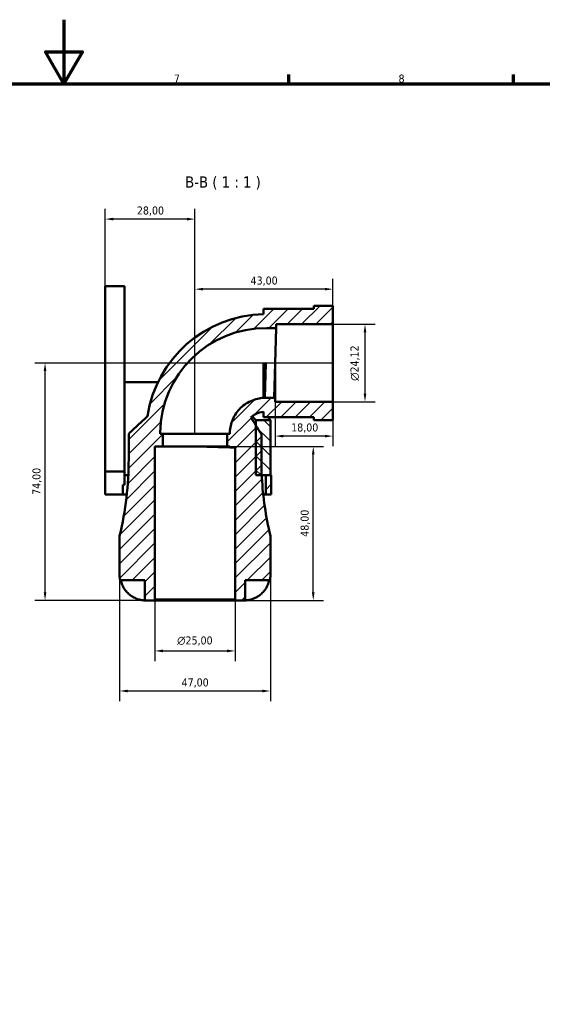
# Model space of a CAD drawing. Header units: millimetres. Extents: x 0 to 903, y 0 to 594.
# Tile 4 of 5: x 407 to 570, y 287 to 594. Entities that reach past the tile are written whole.
import ezdxf

# ---------------------------------------------------------------- set-up
doc = ezdxf.new("R2010")
doc.units = ezdxf.units.MM
for name, color, linetype, lineweight in [('Border (ISO)', 7, 'Continuous', 70), ('Dimension (ISO)', 7, 'Continuous', 25), ('Hatch (ISO)', 7, 'Continuous', 18), ('Symbol (ISO)', 7, 'Continuous', 25), ('Visible (ISO)', 7, 'Continuous', 50)]:
    doc.layers.add(name, color=color, linetype=linetype, lineweight=lineweight)
doc.styles.add('Label Text (ISO)', font='tahoma.ttf')
doc.styles.add('Note Text (ISO)', font='tahoma.ttf')
doc.dimstyles.new('Default (ISO)', dxfattribs={"dimtxt": 2.5, "dimasz": 2.5, "dimexe": 3.175, "dimexo": 0, "dimgap": 0.762, "dimtad": 1, "dimrnd": 1e-08, "dimzin": 0, "dimtxsty": 'Note Text (ISO)', "dimcen": 0.09, "dimdle": 10, "dimclrd": 256, "dimclre": 256, "dimclrt": 232, "dimazin": 0, "dimtfac": 1.40208, "dimtmove": 0, "dimatfit": 3, "dimfxl": 1, "dimtolj": 1, "dimtzin": 0, "dimlwd": -1, "dimlwe": -1, "dimarcsym": 0})

# ---------------------------------------------------------------- blocks, each defined once
blk = doc.blocks.new('Borders Default Border')
at = {"layer": 'Border (ISO)'}
for p, q in [((490.58, 574), (490.58, 576.9)), ((560.67, 574), (560.67, 576.9))]:
    blk.add_line(p, q, dxfattribs=at)
at = {"layer": 'Border (ISO)', "flags": 128}
for points in [[(420.5, 594), (420.5, 574), (414.73, 584), (426.27, 584), (420.5, 574)], [(20, 20), (20, 574), (821, 574), (821, 20), (20, 20)]]:
    blk.add_lwpolyline(points, dxfattribs=at)
at = {"layer": 'Border (ISO)', "color": 232, "true_color": 0xca0064, "char_height": 2.5, "attachment_point": 7, "style": 'Note Text (ISO)'}
for s, insert in [('7', (454.77, 574.4)), ('8', (524.81, 574.34))]:
    blk.add_mtext(s, dxfattribs=dict(at, insert=insert))
blk = doc.blocks.new('*D9')
at = {"layer": 'Defpoints', "color": 0, "transparency": 16777216}
for p in [(448.85, 413.23), (473.85, 413.23), (473.85, 397.23)]:
    blk.add_point(p, dxfattribs=at)
at = {"layer": 'Dimension (ISO)', "transparency": 16777216}
for p, q in [((448.85, 413.23), (448.85, 394.06)), ((473.85, 413.23), (473.85, 394.06)), ((451.35, 397.23), (471.35, 397.23))]:
    blk.add_line(p, q, dxfattribs=at)
for points in [[(451.35, 397.65), (451.35, 396.82), (448.85, 397.23)], [(471.35, 397.65), (471.35, 396.82), (473.85, 397.23)]]:
    blk.add_solid(points, dxfattribs=at)
at = {"layer": 'Dimension (ISO)', "color": 232, "true_color": 0xca0064, "transparency": 16777216, "insert": (455.8, 401.76), "char_height": 2.5, "attachment_point": 1, "style": 'Note Text (ISO)'}
blk.add_mtext('\\A1;\\fAIGDT|b0|i0;\\H2.5000;\\ln\\fTahoma|b0|i0;\\H2.5000;25,00', dxfattribs=at)
blk = doc.blocks.new('*D10')
at = {"layer": 'Defpoints', "color": 0, "transparency": 16777216}
for p in [(437.85, 420.86), (484.85, 420.86), (437.85, 384.74)]:
    blk.add_point(p, dxfattribs=at)
at = {"layer": 'Dimension (ISO)', "transparency": 16777216}
for p, q in [((437.85, 420.86), (437.85, 381.56)), ((484.85, 420.86), (484.85, 381.56)), ((482.35, 384.74), (440.35, 384.74))]:
    blk.add_line(p, q, dxfattribs=at)
for points in [[(440.35, 385.15), (440.35, 384.32), (437.85, 384.74)], [(482.35, 385.15), (482.35, 384.32), (484.85, 384.74)]]:
    blk.add_solid(points, dxfattribs=at)
at = {"layer": 'Dimension (ISO)', "color": 232, "true_color": 0xca0064, "transparency": 16777216, "insert": (457.18, 388.67), "char_height": 2.5, "attachment_point": 1, "style": 'Note Text (ISO)'}
blk.add_mtext('\\A1;47,00', dxfattribs=at)
blk = doc.blocks.new('*D11')
at = {"layer": 'Defpoints', "color": 0, "transparency": 16777216}
for p in [(504.35, 499.04), (504.35, 474.92), (514.35, 474.92)]:
    blk.add_point(p, dxfattribs=at)
at = {"layer": 'Dimension (ISO)', "transparency": 16777216}
for p, q in [((504.35, 499.04), (517.53, 499.04)), ((514.35, 496.54), (514.35, 477.42)), ((504.35, 474.92), (517.53, 474.92))]:
    blk.add_line(p, q, dxfattribs=at)
for points in [[(513.94, 496.54), (514.77, 496.54), (514.35, 499.04)], [(513.94, 477.42), (514.77, 477.42), (514.35, 474.92)]]:
    blk.add_solid(points, dxfattribs=at)
at = {"layer": 'Dimension (ISO)', "color": 232, "true_color": 0xca0064, "transparency": 16777216, "insert": (509.83, 481.43), "char_height": 2.5, "attachment_point": 1, "rotation": 90, "style": 'Note Text (ISO)'}
blk.add_mtext('\\A1;\\fAIGDT|b0|i0;\\H2.5000;\\ln\\fTahoma|b0|i0;\\H2.5000;24,12', dxfattribs=at)
blk = doc.blocks.new('*D12')
at = {"layer": 'Defpoints', "color": 0, "transparency": 16777216}
for p in [(461.35, 510), (504.35, 499.04), (461.35, 464.94)]:
    blk.add_point(p, dxfattribs=at)
at = {"layer": 'Dimension (ISO)', "transparency": 16777216}
for p, q in [((461.35, 464.94), (461.35, 513.18)), ((504.35, 499.04), (504.35, 513.18)), ((501.85, 510), (463.85, 510))]:
    blk.add_line(p, q, dxfattribs=at)
for points in [[(463.85, 510.42), (463.85, 509.59), (461.35, 510)], [(501.85, 510.42), (501.85, 509.59), (504.35, 510)]]:
    blk.add_solid(points, dxfattribs=at)
at = {"layer": 'Dimension (ISO)', "color": 232, "true_color": 0xca0064, "transparency": 16777216, "insert": (478.68, 513.94), "char_height": 2.5, "attachment_point": 1, "style": 'Note Text (ISO)'}
blk.add_mtext('\\A1;43,00', dxfattribs=at)
blk = doc.blocks.new('*D13')
at = {"layer": 'Defpoints', "color": 0, "transparency": 16777216}
for p in [(433.35, 531.84), (433.35, 500.05), (461.35, 464.94)]:
    blk.add_point(p, dxfattribs=at)
at = {"layer": 'Dimension (ISO)', "transparency": 16777216}
for p, q in [((433.35, 500.05), (433.35, 535.02)), ((461.35, 464.94), (461.35, 535.02)), ((458.85, 531.84), (435.85, 531.84))]:
    blk.add_line(p, q, dxfattribs=at)
for points in [[(435.85, 532.26), (435.85, 531.43), (433.35, 531.84)], [(458.85, 532.26), (458.85, 531.43), (461.35, 531.84)]]:
    blk.add_solid(points, dxfattribs=at)
at = {"layer": 'Dimension (ISO)', "color": 232, "true_color": 0xca0064, "transparency": 16777216, "insert": (443.24, 535.78), "char_height": 2.5, "attachment_point": 1, "style": 'Note Text (ISO)'}
blk.add_mtext('\\A1;28,00', dxfattribs=at)
blk = doc.blocks.new('*D14')
at = {"layer": 'Defpoints', "color": 0, "transparency": 16777216}
for p in [(471.35, 460.98), (498.22, 460.98), (476.98, 412.98)]:
    blk.add_point(p, dxfattribs=at)
at = {"layer": 'Dimension (ISO)', "transparency": 16777216}
for p, q in [((471.35, 460.98), (501.39, 460.98)), ((498.22, 415.48), (498.22, 458.48)), ((476.98, 412.98), (501.39, 412.98))]:
    blk.add_line(p, q, dxfattribs=at)
for points in [[(497.8, 458.48), (498.64, 458.48), (498.22, 460.98)], [(497.8, 415.48), (498.64, 415.48), (498.22, 412.98)]]:
    blk.add_solid(points, dxfattribs=at)
at = {"layer": 'Dimension (ISO)', "color": 232, "true_color": 0xca0064, "transparency": 16777216, "insert": (494.28, 432.81), "char_height": 2.5, "attachment_point": 1, "rotation": 90, "style": 'Note Text (ISO)'}
blk.add_mtext('\\A1;48,00', dxfattribs=at)
blk = doc.blocks.new('*D15')
at = {"layer": 'Defpoints', "color": 0, "transparency": 16777216}
for p in [(486.35, 474.92), (504.35, 474.92), (486.35, 464.2)]:
    blk.add_point(p, dxfattribs=at)
at = {"layer": 'Dimension (ISO)', "transparency": 16777216}
for p, q in [((486.35, 474.92), (486.35, 461.02)), ((504.35, 474.92), (504.35, 461.02)), ((501.85, 464.2), (488.85, 464.2))]:
    blk.add_line(p, q, dxfattribs=at)
for points in [[(488.85, 464.61), (488.85, 463.78), (486.35, 464.2)], [(501.85, 464.61), (501.85, 463.78), (504.35, 464.2)]]:
    blk.add_solid(points, dxfattribs=at)
at = {"layer": 'Dimension (ISO)', "color": 232, "true_color": 0xca0064, "transparency": 16777216, "insert": (491.34, 468.14), "char_height": 2.5, "attachment_point": 1, "style": 'Note Text (ISO)'}
blk.add_mtext('\\A1;18,00', dxfattribs=at)
blk = doc.blocks.new('*D16')
at = {"layer": 'Defpoints', "color": 0, "transparency": 16777216}
for p in [(414.6, 486.98), (504.35, 486.98), (448.6, 412.98)]:
    blk.add_point(p, dxfattribs=at)
at = {"layer": 'Dimension (ISO)', "transparency": 16777216}
for p, q in [((504.35, 486.98), (411.43, 486.98)), ((414.6, 415.48), (414.6, 484.48)), ((448.6, 412.98), (411.43, 412.98))]:
    blk.add_line(p, q, dxfattribs=at)
for points in [[(414.19, 484.48), (415.02, 484.48), (414.6, 486.98)], [(414.19, 415.48), (415.02, 415.48), (414.6, 412.98)]]:
    blk.add_solid(points, dxfattribs=at)
at = {"layer": 'Dimension (ISO)', "color": 232, "true_color": 0xca0064, "transparency": 16777216, "insert": (410.67, 445.86), "char_height": 2.5, "attachment_point": 1, "rotation": 90, "style": 'Note Text (ISO)'}
blk.add_mtext('\\A1;74,00', dxfattribs=at)

msp = doc.modelspace()

# ---------------------------------------------------------------- hatches: boundary and pattern name
at = {"layer": 'Hatch (ISO)'}
h = msp.add_hatch(dxfattribs=at)
h.set_pattern_fill('ANSI31', color=256, scale=25.4, style=0)
h.set_pattern_definition([(45, (0, 0), (-2.245064, 2.245064), [])])
h.paths.add_polyline_path([(485.092, 445.983), (485.092, 451.983), (484.854, 451.983), (483.389, 451.983), (483.389, 445.983)])
edge = h.paths.add_edge_path()
edge.add_line((486.669, 497.831), (486.704, 499.042))
edge.add_line((486.704, 499.042), (504.354, 499.042))
edge.add_line((504.354, 499.042), (504.354, 504.83))
edge.add_line((504.354, 504.83), (498.354, 504.83))
edge.add_line((498.354, 504.83), (498.354, 503.865))
edge.add_line((498.354, 503.865), (482.754, 503.865))
edge.add_line((482.754, 503.865), (482.754, 502.168))
edge.add_ellipse((483.394, 464.943), major_axis=(-0.64, 37.224), ratio=1, start_angle=0, end_angle=80.56411)
edge.add_line((446.568, 470.415), (440.678, 464.943))
edge.add_line((440.678, 464.943), (440.674, 464.943))
edge.add_line((440.674, 464.943), (440.674, 457.023))
edge.add_ellipse((338.155, 457.023), major_axis=(102.519, 0), ratio=1, start_angle=346.53021, end_angle=360, ccw=False)
edge.add_line((437.854, 433.143), (437.854, 420.858))
edge.add_ellipse((445.729, 420.858), major_axis=(-7.875, 0), ratio=1, start_angle=0, end_angle=11.53696)
edge.add_line((438.013, 419.283), (445.729, 419.283))
edge.add_line((445.729, 419.283), (445.729, 412.983))
edge.add_line((445.729, 412.983), (448.604, 412.983))
edge.add_line((448.604, 412.983), (448.854, 413.233))
edge.add_line((448.854, 413.233), (448.854, 460.983))
edge.add_line((448.854, 460.983), (451.354, 460.983))
edge.add_line((451.354, 460.983), (451.354, 464.943))
edge.add_line((451.354, 464.943), (450.506, 464.943))
edge.add_line((450.506, 464.943), (450.506, 465.258))
edge.add_ellipse((483.394, 464.943), major_axis=(0.315, 32.888), ratio=1, start_angle=0, end_angle=90, ccw=False)
edge.add_line((483.709, 497.831), (486.669, 497.831))
edge = h.paths.add_edge_path()
edge.add_line((504.354, 474.925), (486.354, 474.925))
edge.add_line((486.354, 474.925), (486.354, 476.131))
edge.add_line((486.354, 476.131), (486.039, 476.131))
edge.add_line((486.039, 476.131), (486.039, 476.135))
edge.add_line((486.039, 476.135), (483.079, 476.135))
edge.add_spline(control_points=[(483.079, 476.135), (483.056, 476.135), (483.034, 476.134), (482.989, 476.132), (482.967, 476.132), (482.945, 476.131)], knot_values=[-0.0134341, -0.0134341, -0.0134341, -0.0134341, -0.0067171, -0.0067171, -0.0000256, -0.0000256, -0.0000256, -0.0000256], degree=3, periodic=0)
edge.add_line((482.945, 476.131), (482.754, 476.131))
edge.add_line((482.754, 476.131), (482.754, 476.121))
edge.add_spline(control_points=[(482.754, 476.121), (482.112, 476.085), (481.474, 475.993), (480.116, 475.675), (479.403, 475.431), (477.395, 474.509), (476.201, 473.647), (474.212, 471.515), (473.436, 470.265), (472.442, 467.635), (472.198, 466.294), (472.198, 464.943)], knot_values=[-1.7306916, -1.7306916, -1.7306916, -1.7306916, -1.5376791, -1.5376791, -1.3121391, -1.3121391, -0.8747594, -0.8747594, -0.4373797, -0.4373797, -0.0315388, -0.0315388, -0.0315388, -0.0315388], degree=3, periodic=0)
edge.add_line((472.198, 464.943), (471.354, 464.943))
edge.add_line((471.354, 464.943), (471.354, 460.983))
edge.add_line((471.354, 460.983), (472.202, 460.983))
edge.add_line((472.202, 460.983), (472.202, 460.668))
edge.add_line((472.202, 460.668), (473.854, 460.62))
edge.add_line((473.854, 460.62), (473.854, 413.233))
edge.add_line((473.854, 413.233), (474.104, 412.983))
edge.add_line((474.104, 412.983), (476.979, 412.983))
edge.add_line((476.979, 412.983), (476.979, 419.283))
edge.add_line((476.979, 419.283), (484.695, 419.283))
edge.add_ellipse((476.979, 420.858), major_axis=(7.716, -1.575), ratio=1, start_angle=0, end_angle=11.53696)
edge.add_line((484.854, 420.858), (484.854, 433.143))
edge.add_ellipse((584.553, 457.023), major_axis=(-99.699, -23.88), ratio=1, start_angle=349.717, end_angle=360, ccw=False)
edge.add_line((482.193, 451.324), (482.193, 451.983))
edge.add_line((482.193, 451.983), (482.158, 451.983))
edge.add_ellipse((584.553, 457.023), major_axis=(-102.395, -5.04), ratio=1, start_angle=357.18211, end_angle=360, ccw=False)
edge.add_line((482.034, 457.023), (482.034, 464.943))
edge.add_line((482.034, 464.943), (482.013, 464.943))
edge.add_line((482.013, 464.943), (480.354, 467.477))
edge.add_line((480.354, 467.477), (478.719, 469.973))
edge.add_spline(control_points=[(478.719, 469.973), (479.165, 470.387), (479.665, 470.742), (480.998, 471.441), (481.864, 471.697), (482.754, 471.78)], knot_values=[-0.4516583, -0.4516583, -0.4516583, -0.4516583, -0.2682511, -0.2682511, 0, 0, 0, 0], degree=3, periodic=0)
edge.add_line((482.754, 471.78), (482.754, 470.101))
edge.add_line((482.754, 470.101), (498.354, 470.101))
edge.add_line((498.354, 470.101), (498.354, 469.137))
edge.add_line((498.354, 469.137), (504.354, 469.137))
edge.add_line((504.354, 469.137), (504.354, 474.925))
h = msp.add_hatch(dxfattribs=at)
h.set_pattern_fill('ANSI31', color=256, scale=25.4, angle=90.00021, style=0)
h.set_pattern_definition([(135.0002, (0, 0), (-2.245056, -2.245072), [])])
h.paths.add_polyline_path([(484.854, 469.137), (480.354, 469.137), (480.354, 467.477), (480.354, 451.983), (482.158, 451.983), (482.193, 451.983), (483.389, 451.983), (484.854, 451.983)])

# ---------------------------------------------------------------- linework, layer by layer
at = {"layer": 'Visible (ISO)'}
for p, q in [((433.354, 510.983), (433.354, 500.054)), ((433.354, 510.983), (439.354, 510.983)), ((439.354, 510.983), (439.354, 500.054)), ((498.354, 503.865), (482.754, 503.865)), ((482.754, 503.865), (482.754, 502.168)), ((504.354, 504.83), (498.354, 504.83)), ((498.354, 504.83), (498.354, 503.865)), ((504.354, 499.042), (504.354, 504.83)), ((433.354, 453.134), (433.354, 500.054)), ((439.354, 453.134), (439.354, 500.054)), ((483.709, 497.831), (486.669, 497.831)), ((486.669, 497.831), (486.354, 486.983)), ((486.669, 497.831), (486.704, 499.042)), ((486.704, 499.042), (504.354, 499.042)), ((504.354, 474.925), (504.354, 499.042)), ((482.754, 476.131), (482.754, 486.979)), ((483.394, 486.983), (483.079, 476.135)), ((486.354, 486.983), (486.039, 476.135)), ((486.354, 476.131), (486.354, 486.983)), ((439.354, 480.983), (449.797, 480.983)), ((482.945, 476.131), (482.754, 476.131)), ((482.754, 476.131), (482.754, 476.121)), ((486.039, 476.135), (483.079, 476.135)), ((486.039, 476.131), (486.039, 476.135)), ((486.354, 476.131), (486.039, 476.131)), ((486.354, 474.925), (486.354, 476.131)), ((504.354, 474.925), (486.354, 474.925)), ((504.354, 469.137), (504.354, 474.925)), ((482.754, 471.78), (482.754, 470.101)), ((482.754, 470.101), (498.354, 470.101)), ((498.354, 470.101), (498.354, 469.137)), ((484.854, 469.137), (480.354, 469.137)), ((480.354, 469.137), (480.354, 451.983)), ((484.854, 451.983), (484.854, 469.137)), ((498.354, 469.137), (504.354, 469.137)), ((440.678, 464.943), (440.674, 464.943)), ((440.674, 464.943), (440.674, 457.023)), ((450.506, 464.943), (450.506, 465.258)), ((451.354, 464.943), (450.506, 464.943)), ((451.354, 460.983), (451.354, 464.943)), ((451.354, 464.943), (471.354, 464.943)), ((472.198, 464.943), (471.354, 464.943)), ((471.354, 464.943), (471.354, 460.983)), ((482.034, 464.943), (482.013, 464.943)), ((482.034, 457.023), (482.034, 464.943)), ((448.854, 413.233), (448.854, 460.983)), ((448.854, 460.983), (451.354, 460.983)), ((451.354, 460.983), (471.354, 460.983)), ((472.202, 460.668), (461.354, 460.983)), ((471.354, 460.983), (472.202, 460.983)), ((472.202, 460.983), (472.202, 460.668)), ((472.202, 460.668), (473.854, 460.62)), ((473.854, 460.62), (473.854, 413.233)), ((433.354, 453.134), (439.354, 453.134)), ((433.354, 445.983), (433.354, 453.134)), ((439.354, 448.963), (439.354, 453.134)), ((439.354, 451.983), (440.55, 451.983)), ((480.354, 451.983), (484.854, 451.983)), ((482.193, 451.983), (482.158, 451.983)), ((482.193, 451.324), (482.193, 451.983)), ((485.092, 451.983), (483.389, 451.983)), ((483.389, 451.983), (483.389, 445.983)), ((485.092, 445.983), (485.092, 451.983)), ((438.854, 445.983), (438.854, 448.963)), ((439.354, 448.963), (438.854, 448.963)), ((433.354, 445.983), (438.854, 445.983)), ((440.078, 445.983), (438.854, 445.983)), ((483.389, 445.983), (482.63, 445.983)), ((483.389, 445.983), (485.092, 445.983)), ((437.854, 433.143), (437.854, 420.858)), ((484.854, 420.858), (484.854, 433.143)), ((438.013, 419.283), (445.729, 419.283)), ((445.729, 419.283), (445.729, 412.983)), ((476.979, 412.983), (476.979, 419.283)), ((476.979, 419.283), (484.695, 419.283)), ((445.729, 412.983), (448.604, 412.983)), ((448.604, 412.983), (448.854, 413.233)), ((448.604, 412.983), (474.104, 412.983)), ((473.854, 413.233), (448.854, 413.233)), ((473.854, 413.233), (474.104, 412.983)), ((474.104, 412.983), (476.979, 412.983))]:
    msp.add_line(p, q, dxfattribs=at)
for centre, radius, start, end in [((483.394, 464.943), 37.23, 90.98499, 171.5491), ((483.394, 464.943), 32.89, 89.451, 179.451), ((338.155, 457.023), 102.519, 346.53021, 0), ((584.553, 457.023), 102.519, 180, 182.81789), ((584.553, 457.023), 102.519, 183.18679, 193.46979), ((445.729, 420.858), 7.875, 180, 191.53696), ((476.979, 420.858), 7.875, 348.46304, 0)]:
    msp.add_arc(centre, radius, start, end, dxfattribs=at)
for points, knots in [([(482.945, 476.131), (482.945, 476.131), (482.949, 476.319), (482.966, 477.136), (482.981, 477.841), (483.025, 479.686), (483.053, 480.808), (483.135, 483.475), (483.182, 484.824), (483.274, 486.242), (483.299, 486.53), (483.332, 486.781), (483.347, 486.883), (483.37, 486.954), (483.375, 486.966), (483.383, 486.976), (483.384, 486.979), (483.389, 486.982), (483.391, 486.983), (483.394, 486.983)], [1.2452149, 1.2452149, 1.2452149, 1.2452149, 1.4999999, 1.4999999, 1.8079432, 1.8079432, 2.1158987, 2.1158987, 2.460077, 2.460077, 2.5735738, 2.5735738, 2.609013, 2.609013, 2.6178605, 2.6178605, 2.6203759, 2.6203759, 2.6229204, 2.6229204, 2.6229204, 2.6229204]), ([(482.754, 476.121), (482.112, 476.085), (481.474, 475.993), (480.116, 475.675), (479.403, 475.431), (477.395, 474.509), (476.201, 473.647), (474.212, 471.515), (473.436, 470.265), (472.442, 467.635), (472.198, 466.294), (472.198, 464.943)], [-1.7306916, -1.7306916, -1.7306916, -1.7306916, -1.5376791, -1.5376791, -1.3121391, -1.3121391, -0.8747594, -0.8747594, -0.4373797, -0.4373797, -0.0315388, -0.0315388, -0.0315388, -0.0315388]), ([(483.079, 476.135), (483.056, 476.135), (483.034, 476.134), (482.989, 476.132), (482.967, 476.132), (482.945, 476.131)], [-0.013434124, -0.013434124, -0.013434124, -0.013434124, -0.006717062, -0.006717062, -0.000025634, -0.000025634, -0.000025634, -0.000025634]), ([(446.568, 470.415), (445.587, 469.503), (444.605, 468.591), (442.641, 466.767), (441.66, 465.855), (440.678, 464.943)], [-0.80395443, -0.80395443, -0.80395443, -0.80395443, -0.40197721, -0.40197721, 0, 0, 0, 0]), ([(478.719, 469.973), (479.165, 470.387), (479.665, 470.742), (480.998, 471.441), (481.864, 471.697), (482.754, 471.78)], [-0.45165833, -0.45165833, -0.45165833, -0.45165833, -0.26825107, -0.26825107, 0, 0, 0, 0]), ([(482.013, 464.943), (481.464, 465.782), (480.915, 466.62), (479.817, 468.296), (479.268, 469.135), (478.719, 469.973)], [-0.60125612, -0.60125612, -0.60125612, -0.60125612, -0.30062806, -0.30062806, 0, 0, 0, 0]), ([(480.354, 469.137), (480.354, 469.137), (480.236, 469.262), (479.808, 469.719), (479.534, 470.011), (479.195, 470.377)], [9.25377181, 9.25377181, 9.25377181, 9.25377181, 9.61775721, 9.61775721, 9.92102963, 9.92102963, 9.92102963, 9.92102963]), ([(484.13, 470.102), (484.315, 469.852), (484.468, 469.648), (484.764, 469.255), (484.854, 469.137), (484.854, 469.137)], [2.27259456, 2.27259456, 2.27259456, 2.27259456, 2.49963833, 2.49963833, 2.85206627, 2.85206627, 2.85206627, 2.85206627]), ([(442.579, 413.761), (442.246, 413.919), (441.909, 414.108), (441.143, 414.616), (440.729, 414.959), (440.036, 415.648), (439.693, 416.056), (439.101, 416.936), (438.853, 417.408), (438.485, 418.291), (438.33, 418.781), (438.227, 419.283)], [3.89239507, 3.89239507, 3.89239507, 3.89239507, 3.99831093, 3.99831093, 4.14541915, 4.14541915, 4.2913159, 4.2913159, 4.43721264, 4.43721264, 4.57824766, 4.57824766, 4.57824766, 4.57824766]), ([(484.481, 419.283), (484.378, 418.781), (484.223, 418.291), (483.855, 417.408), (483.607, 416.936), (483.015, 416.056), (482.672, 415.648), (481.979, 414.959), (481.565, 414.616), (480.799, 414.108), (480.462, 413.919), (480.129, 413.761)], [0.14941001, 0.14941001, 0.14941001, 0.14941001, 0.29044502, 0.29044502, 0.43634177, 0.43634177, 0.58223851, 0.58223851, 0.72934673, 0.72934673, 0.83526259, 0.83526259, 0.83526259, 0.83526259]), ([(445.729, 412.983), (445.729, 412.983), (445.706, 412.983), (445.612, 412.984), (445.538, 412.986), (445.268, 413), (445.026, 413.02), (444.515, 413.105), (444.278, 413.155), (443.841, 413.273), (443.65, 413.332), (443.261, 413.468), (443.063, 413.546), (442.77, 413.672), (442.674, 413.716), (442.579, 413.761)], [-2.17667965, -2.17667965, -2.17667965, -2.17667965, -2.11086653, -2.11086653, -2.04055216, -2.04055216, -1.91738302, -1.91738302, -1.82942275, -1.82942275, -1.76558177, -1.76558177, -1.70117883, -1.70117883, -1.66961913, -1.66961913, -1.66961913, -1.66961913]), ([(480.129, 413.761), (480.117, 413.755), (480.104, 413.749), (479.923, 413.664), (479.752, 413.59), (479.432, 413.463), (479.284, 413.409), (478.961, 413.301), (478.788, 413.25), (478.337, 413.133), (478.076, 413.082), (477.583, 413.01), (477.37, 412.995), (477.062, 412.982), (476.979, 412.983), (476.979, 412.983)], [-0.51072287, -0.51072287, -0.51072287, -0.51072287, -0.50653573, -0.50653573, -0.4498196, -0.4498196, -0.40070764, -0.40070764, -0.34173664, -0.34173664, -0.24159774, -0.24159774, -0.12498377, -0.12498377, 0, 0, 0, 0])]:
    msp.add_open_spline(points, degree=3, knots=knots, dxfattribs=at)

# ---------------------------------------------------------------- block references
msp.add_blockref('Borders Default Border', (0, 0))

# ---------------------------------------------------------------- texts
at = {"layer": 'Symbol (ISO)', "insert": (458.277, 541.014), "char_height": 3.5, "attachment_point": 7, "style": 'Label Text (ISO)'}
msp.add_mtext('B-B ( 1 : 1 )', dxfattribs=at)

# ---------------------------------------------------------------- dimensions: what is measured, and where the dimension line sits
at = {"layer": 'Dimension (ISO)'}
for base, p1, p2, picture, middle in [((433.354, 531.842), (461.354, 464.943), (433.354, 500.054), '*D13', (447.354, 531.842)), ((437.854, 384.735), (484.854, 420.858), (437.854, 420.858), '*D10', (461.354, 384.735))]:
    dim = msp.add_linear_dim(base=base, p1=p1, p2=p2, dimstyle='Default (ISO)', override={"dimdec": 2, "dimtp": 0, "dimtm": 0, "dimtdec": 2, "dimtofl": 0, "dimatfit": 1}, dxfattribs=at)
    dim.commit()
    dim.dimension.update_dxf_attribs({"geometry": picture, "text_midpoint": middle, "dimtype": 160})
for base, p1, p2, angle, picture, middle in [((461.354, 510.005), (504.354, 499.042), (461.354, 464.943), 180, '*D12', (482.854, 510.005)), ((414.604, 486.983), (448.604, 412.983), (504.354, 486.983), 90, '*D16', (414.604, 449.983)), ((486.354, 464.198), (504.354, 474.925), (486.354, 474.925), 180, '*D15', (495.354, 464.198)), ((498.219, 460.983), (476.979, 412.983), (471.354, 460.983), 90, '*D14', (498.219, 436.983))]:
    dim = msp.add_linear_dim(base=base, p1=p1, p2=p2, angle=angle, dimstyle='Default (ISO)', override={"dimdec": 2, "dimtp": 0, "dimtm": 0, "dimtdec": 2, "dimtofl": 0, "dimatfit": 1}, dxfattribs=at)
    dim.commit()
    dim.dimension.update_dxf_attribs({"geometry": picture, "text_midpoint": middle, "dimtype": 160})
for base, p1, p2, angle, picture, middle in [((514.354, 474.925), (504.354, 499.042), (504.354, 474.925), 90, '*D11', (514.354, 486.983)), ((473.854, 397.233), (448.854, 413.233), (473.854, 413.233), 180, '*D9', (461.354, 397.233))]:
    dim = msp.add_linear_dim(base=base, p1=p1, p2=p2, angle=angle, text='\\fAIGDT|b0|i0;\\H2.5000;\\ln\\fTahoma|b0|i0;\\H2.5000;<>', dimstyle='Default (ISO)', override={"dimdec": 2, "dimtp": 0, "dimtm": 0, "dimtdec": 2, "dimtofl": 0, "dimatfit": 1}, dxfattribs=at)
    dim.commit()
    dim.dimension.update_dxf_attribs({"geometry": picture, "text_midpoint": middle, "dimtype": 160})

doc.saveas('drawing.dxf')
